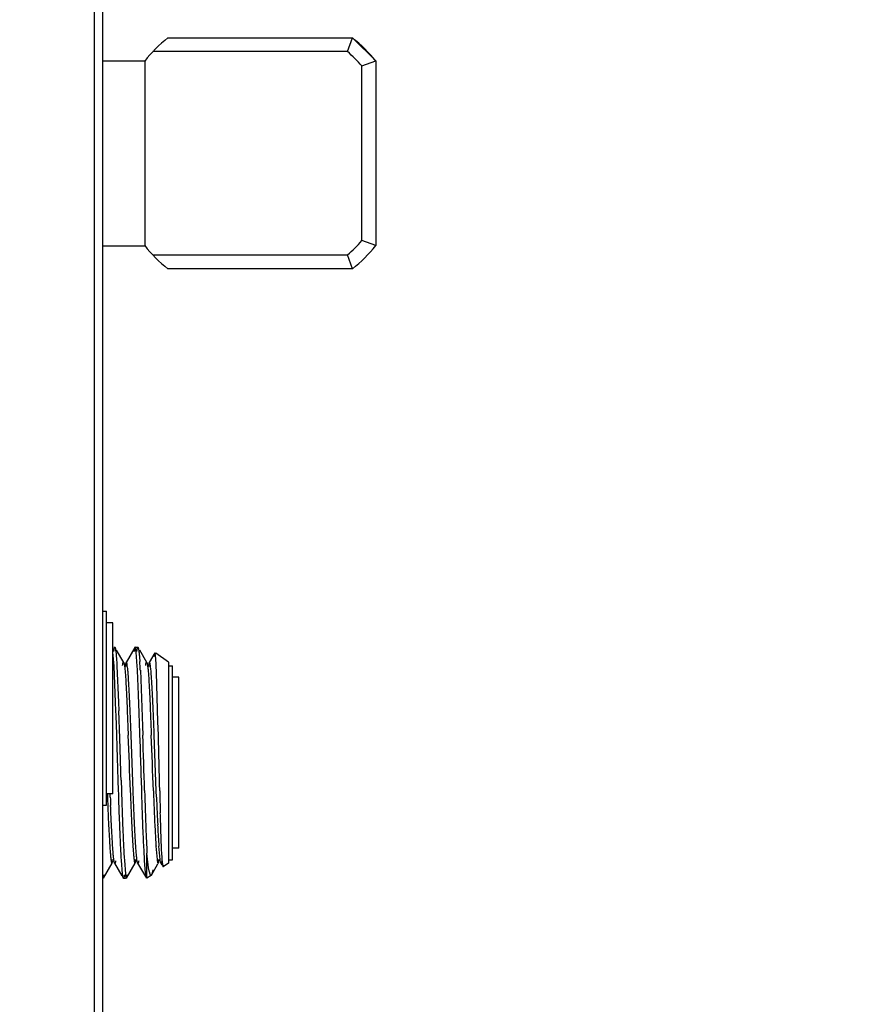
# Model space of a CAD drawing. Header units: inches. Extents: x 0.2 to 16.8, y 0.2 to 10.8.
# Tile 22 of 34: x 9.7 to 10.6, y 4.1 to 5.2. Entities that reach past the tile are written whole.
import ezdxf

# ---------------------------------------------------------------- set-up
doc = ezdxf.new("R2010")
doc.units = ezdxf.units.IN
doc.header["$LTSCALE"] = 0.935
doc.header["$MEASUREMENT"] = 0
doc.layers.get('0').update_dxf_attribs({"linetype": 'CONTINUOUS'})
doc.layers.add('DIMENSIONS', color=7, linetype='CONTINUOUS')
doc.styles.get("Standard").update_dxf_attribs({"font": 'txt', "width": 0.8})
doc.dimstyles.new('DIMSTYLE_2', dxfattribs={"dimtxt": 0.125, "dimasz": 0.18, "dimexe": 0.18, "dimexo": 0.0625, "dimgap": 0.09, "dimtad": 0, "dimtih": 1, "dimtoh": 1, "dimdec": 3, "dimzin": 4, "dimdsep": 46, "dimtxsty": 'STANDARD', "dimblk": '_FILLED', "dimblk1": '_FILLED', "dimblk2": '_FILLED', "dimcen": 0.09, "dimadec": 0, "dimazin": 0, "dimtp": 0.01, "dimtm": 0.01, "dimtfac": 1, "dimtdec": 3, "dimtofl": 0, "dimtmove": 0, "dimatfit": 3, "dimldrblk": '_FILLED', "dimfxl": 1, "dimtolj": 1, "dimtzin": 4, "dimarcsym": 0})

# ---------------------------------------------------------------- blocks, each defined once
blk = doc.blocks.new('_FILLED')
at = {"color": 0, "linetype": 'BYBLOCK'}
blk.add_solid([(0, 0), (-1, 0.1736), (-1, -0.1736)], dxfattribs=at)
blk = doc.blocks.new('*D27')
at = {"layer": 'DIMENSIONS', "color": 2, "linetype": 'CONTINUOUS'}
for p, q in [((9.6839, 8.1371), (11.8265, 8.1371)), ((11.7015, 8.1371), (11.7015, 5.7296)), ((11.7015, 3.0721), (11.7015, 5.4796)), ((9.6839, 3.0721), (11.8265, 3.0721))]:
    blk.add_line(p, q, dxfattribs=at)
at = {"layer": 'DIMENSIONS', "color": 2, "linetype": 'CONTINUOUS', "xscale": 0.18, "yscale": 0.18, "zscale": 0.18}
for p, rotation in [((11.7015, 8.1371), 90), ((11.7015, 3.0721), 270)]:
    blk.add_blockref('_FILLED', p, dxfattribs=dict(at, rotation=rotation))
at = {"layer": 'DIMENSIONS', "color": 2, "linetype": 'CONTINUOUS', "insert": (11.7015, 5.6671), "char_height": 0.125, "width": 1.425, "attachment_point": 2, "line_spacing_factor": 0.9}
blk.add_mtext('5.065{\\Ftxt.shx;\\W1.000000;\\H0.125000; }[128.65]', dxfattribs=at)

msp = doc.modelspace()

# ---------------------------------------------------------------- linework, layer by layer
at = {"color": 9, "linetype": 'CONTINUOUS'}
for p, q in [((9.765, 3.5871), (9.765, 7.5871)), ((10.0387, 5.1156), (9.828, 5.1156)), ((10.0692, 5.1055), (10.0692, 4.9057)), ((10.0542, 4.9111), (10.0542, 5.1001)), ((9.828, 4.8956), (10.0387, 4.8956))]:
    msp.add_line(p, q, dxfattribs=at)
at = {"color": 7, "linetype": 'CONTINUOUS'}
for p, q in [((9.7739, 3.5871), (9.7739, 7.5871)), ((9.7736, 4.5102), (9.7779, 4.5102)), ((9.7779, 4.3002), (9.7779, 4.5102)), ((9.7849, 4.4977), (9.7779, 4.4977)), ((9.7849, 4.3127), (9.7849, 4.4977)), ((9.7971, 4.4512), (9.8002, 4.4512)), ((9.8221, 4.4512), (9.8252, 4.4512)), ((9.8449, 4.4512), (9.8492, 4.4512)), ((9.8492, 4.2412), (9.8492, 4.4512)), ((9.8562, 4.4387), (9.8492, 4.4387)), ((9.8562, 4.2537), (9.8562, 4.4387)), ((9.7849, 4.3127), (9.7779, 4.3127)), ((9.7736, 4.3002), (9.7779, 4.3002)), ((9.8562, 4.2537), (9.8492, 4.2537)), ((9.7828, 4.2412), (9.7859, 4.2412)), ((9.8078, 4.2412), (9.8109, 4.2412)), ((9.8328, 4.2412), (9.8359, 4.2412)), ((9.8449, 4.2412), (9.8492, 4.2412)), ((9.828, 4.2302), (9.8269, 4.2257)), ((9.8384, 4.2372), (9.8385, 4.236)), ((9.8386, 4.2353), (9.8384, 4.2372)), ((9.8385, 4.236), (9.839, 4.2335)), ((9.8392, 4.2334), (9.839, 4.2335)), ((9.8397, 4.2353), (9.8392, 4.2334)), ((9.8262, 4.2243), (9.8269, 4.2257)), ((9.8265, 4.2247), (9.8263, 4.2244))]:
    msp.add_line(p, q, dxfattribs=at)
at = {"color": 6, "linetype": 'CONTINUOUS'}
for p, q in [((9.8444, 5.1306), (10.0441, 5.1306)), ((10.0387, 5.1156), (10.0441, 5.1306)), ((10.0692, 5.1055), (10.0441, 5.1306)), ((9.7739, 5.1056), (9.8192, 5.1056)), ((9.8192, 5.1055), (9.8192, 4.9057)), ((10.0542, 5.1001), (10.0692, 5.1055)), ((9.7739, 4.9056), (9.8192, 4.9056)), ((10.0692, 4.9057), (10.0542, 4.9111)), ((10.0441, 4.8806), (10.0387, 4.8956)), ((10.0441, 4.8806), (9.8444, 4.8806)), ((9.7861, 4.4508), (9.7849, 4.4658)), ((9.7858, 4.4712), (9.7869, 4.4712)), ((9.7869, 4.4712), (9.7871, 4.471)), ((9.7965, 4.4547), (9.7888, 4.4681)), ((9.8085, 4.471), (9.7991, 4.4547)), ((9.8085, 4.471), (9.8077, 4.4664)), ((9.8087, 4.4712), (9.8085, 4.471)), ((9.8087, 4.4712), (9.8119, 4.4712)), ((9.8111, 4.4508), (9.8099, 4.4658)), ((9.8119, 4.4712), (9.8121, 4.471)), ((9.8215, 4.4547), (9.8138, 4.4681)), ((9.8301, 4.4651), (9.8241, 4.4547)), ((9.8301, 4.4651), (9.8295, 4.4611)), ((9.8303, 4.4652), (9.8301, 4.4651)), ((9.8449, 4.4549), (9.8311, 4.4646)), ((9.7962, 4.4549), (9.7965, 4.4547)), ((9.7994, 4.4549), (9.7991, 4.4547)), ((9.8212, 4.4549), (9.8215, 4.4547)), ((9.8244, 4.4549), (9.8241, 4.4547)), ((9.832, 4.4437), (9.8312, 4.4592)), ((9.8449, 4.4549), (9.8449, 4.2374)), ((9.7878, 4.4118), (9.7861, 4.4508)), ((9.7892, 4.4508), (9.7909, 4.4119)), ((9.8145, 4.4465), (9.8169, 4.3856)), ((9.8336, 4.3906), (9.832, 4.4437)), ((9.7881, 4.4023), (9.7878, 4.4118)), ((9.7909, 4.4119), (9.7913, 4.4024)), ((9.7883, 4.3972), (9.7881, 4.4023)), ((9.789, 4.3767), (9.7883, 4.3972)), ((9.834, 4.3764), (9.8336, 4.3906)), ((9.8169, 4.3856), (9.8172, 4.376)), ((9.7895, 4.363), (9.789, 4.3767)), ((9.8068, 4.3157), (9.8045, 4.376)), ((9.8145, 4.363), (9.814, 4.3767)), ((9.8318, 4.3157), (9.8295, 4.376)), ((9.7899, 4.352), (9.7895, 4.363)), ((9.7906, 4.3275), (9.7899, 4.352)), ((9.791, 4.3161), (9.7906, 4.3275)), ((9.7938, 4.3275), (9.7941, 4.3162)), ((9.816, 4.316), (9.8156, 4.3275)), ((9.7911, 4.3126), (9.791, 4.3161)), ((9.8036, 4.3157), (9.8038, 4.3118)), ((9.8069, 4.3119), (9.8068, 4.3157)), ((9.8191, 4.3162), (9.8193, 4.3104)), ((9.8286, 4.3157), (9.8289, 4.3089)), ((9.832, 4.3089), (9.8318, 4.3157)), ((9.7788, 4.3123), (9.7789, 4.3089)), ((9.782, 4.3089), (9.7819, 4.3125)), ((9.8038, 4.3118), (9.8039, 4.3089)), ((9.807, 4.3089), (9.8069, 4.3119)), ((9.7792, 4.2998), (9.7793, 4.297)), ((9.7793, 4.297), (9.7794, 4.2961)), ((9.8301, 4.2791), (9.8313, 4.2582)), ((9.8314, 4.2559), (9.8327, 4.2416)), ((9.8358, 4.2416), (9.8346, 4.2559)), ((9.7841, 4.2378), (9.7846, 4.2401)), ((9.7952, 4.226), (9.7941, 4.2405)), ((9.7972, 4.2405), (9.7983, 4.226)), ((9.8091, 4.2378), (9.8096, 4.2401)), ((9.8201, 4.227), (9.8191, 4.2405)), ((9.8217, 4.2214), (9.8217, 4.2482)), ((9.8235, 4.2326), (9.8217, 4.2482)), ((9.8343, 4.2385), (9.8346, 4.2401)), ((9.8384, 4.2372), (9.8377, 4.2489)), ((9.7746, 4.2214), (9.784, 4.2376)), ((9.7837, 4.2374), (9.784, 4.2376)), ((9.7869, 4.2374), (9.7866, 4.2376)), ((9.7866, 4.2376), (9.7946, 4.2238)), ((9.7996, 4.2214), (9.809, 4.2376)), ((9.8087, 4.2374), (9.809, 4.2376)), ((9.8119, 4.2374), (9.8116, 4.2376)), ((9.8116, 4.2376), (9.821, 4.2214)), ((9.8243, 4.2277), (9.8235, 4.2326)), ((9.8265, 4.2247), (9.8334, 4.2367)), ((9.8337, 4.2374), (9.834, 4.2376)), ((9.8341, 4.2378), (9.8343, 4.2385)), ((9.8369, 4.2374), (9.8366, 4.2376)), ((9.8366, 4.2376), (9.8377, 4.2357)), ((9.8449, 4.2374), (9.8392, 4.2334)), ((9.796, 4.2214), (9.7952, 4.226)), ((9.7962, 4.2212), (9.796, 4.2214)), ((9.7962, 4.2212), (9.7983, 4.2212)), ((9.7994, 4.2212), (9.7996, 4.2214)), ((9.8205, 4.2236), (9.8202, 4.226)), ((9.8207, 4.2224), (9.8205, 4.2232)), ((9.821, 4.2214), (9.8207, 4.2224)), ((9.8212, 4.2212), (9.821, 4.2214)), ((9.8261, 4.2242), (9.8217, 4.2212))]:
    msp.add_line(p, q, dxfattribs=at)
for centre, radius, start, end in [((9.9442, 5.0056), 0.16, 128.6248, 141.3752), ((9.9442, 5.0056), 0.16, 218.6248, 231.3752), ((9.2448, 4.4179), 0.5704, 2.8733, 3.7941), ((-0.8658, 4.012), 10.6642, 1.95605, 2.09815), ((-3.8467, 3.9101), 13.6468, 1.75268, 1.95659), ((-2.8638, 3.8796), 12.675, 1.97181, 2.24471), ((-5.1622, 3.868), 14.988, 1.7135, 1.94221), ((-2.8388, 3.8796), 12.6749, 1.97181, 2.24471), ((-12.8808, 3.7855), 22.7225, 1.33744, 1.49014), ((-4.7778, 3.8778), 14.6004, 1.76502, 1.90471), ((14.598, 4.4259), 4.7638, 181.3235, 181.6111), ((13.1407, 4.4343), 3.3641, 182.1368, 182.2908), ((13.0606, 4.4314), 3.2809, 182.14, 182.2956), ((12.9922, 4.4267), 3.1655, 182.1339, 182.4562), ((12.8342, 4.4206), 3.0043, 182.1307, 182.4678), ((12.1305, 4.3901), 2.3031, 182.4656, 182.7633), ((12.0157, 4.385), 2.185, 182.4603, 182.7774), ((11.1763, 4.3428), 1.3446, 182.7157, 183.6018), ((10.6995, 4.3135), 0.8699, 183.6451, 183.7948), ((10.7068, 4.3137), 0.8742, 183.6289, 183.7877), ((9.9331, 4.2381), 0.1136, 185.6199, 186.1205), ((9.8466, 4.2276), 0.0264, 188.7174, 189.5433)]:
    msp.add_arc(centre, radius, start, end, dxfattribs=at)
at = {"color": 9, "linetype": 'CONTINUOUS'}
for radius, start, end in [(0.16, 38.6248, 51.3752), (0.145, 40.6572, 49.3428), (0.145, 310.6572, 319.3428), (0.16, 308.6248, 321.3752)]:
    msp.add_arc((9.9442, 5.0056), radius, start, end, dxfattribs=at)
at = {"color": 7, "linetype": 'CONTINUOUS'}
msp.add_arc((9.854, 4.234), 0.0304, 191.8706, 192.7242, dxfattribs=at)
at = {"color": 6, "linetype": 'CONTINUOUS'}
for points, knots in [([(9.7858, 4.4664), (9.7858, 4.467), (9.786, 4.468), (9.7862, 4.4693), (9.7864, 4.4702), (9.7865, 4.4707), (9.7866, 4.4709), (9.7866, 4.471)], [0, 0, 0, 0, 0.371801, 0.662238, 0.871143, 0.945343, 1, 1, 1, 1]), ([(9.7871, 4.471), (9.7871, 4.4709), (9.7872, 4.4707), (9.7874, 4.4701), (9.7876, 4.4691), (9.7878, 4.4676), (9.788, 4.4665), (9.7881, 4.4658)], [0, 0, 0, 0, 0.055231, 0.12994, 0.339347, 0.629431, 1, 1, 1, 1]), ([(9.7881, 4.4658), (9.7882, 4.4649), (9.7884, 4.4628), (9.7888, 4.4578), (9.7891, 4.4537), (9.7892, 4.4508)], [0, 0, 0, 0, 0.192328, 0.423919, 1, 1, 1, 1]), ([(9.8099, 4.4658), (9.8099, 4.4663), (9.8098, 4.467), (9.8096, 4.4681), (9.8095, 4.469), (9.8093, 4.4698), (9.8092, 4.4703), (9.8091, 4.4706), (9.809, 4.4708), (9.809, 4.471), (9.8089, 4.4711), (9.8088, 4.4712), (9.8087, 4.4712)], [0, 0, 0, 0, 0.225445, 0.421858, 0.589142, 0.727254, 0.836262, 0.879954, 0.916551, 0.946245, 0.969418, 1, 1, 1, 1]), ([(9.8108, 4.4664), (9.8108, 4.467), (9.811, 4.468), (9.8112, 4.4693), (9.8114, 4.4702), (9.8115, 4.4707), (9.8116, 4.4709), (9.8116, 4.471)], [0, 0, 0, 0, 0.371731, 0.662114, 0.871027, 0.94527, 1, 1, 1, 1]), ([(9.8121, 4.471), (9.8121, 4.4709), (9.8122, 4.4707), (9.8124, 4.4702), (9.8126, 4.4693), (9.8128, 4.4679), (9.813, 4.4662), (9.8133, 4.4641), (9.8135, 4.4616), (9.8137, 4.4588), (9.8139, 4.4567), (9.8139, 4.4557)], [0, 0, 0, 0, 0.017515, 0.040915, 0.105836, 0.195121, 0.308696, 0.446382, 0.607883, 0.792634, 1, 1, 1, 1]), ([(9.8312, 4.4592), (9.8311, 4.4596), (9.8311, 4.4605), (9.831, 4.4616), (9.8308, 4.4626), (9.8307, 4.4635), (9.8306, 4.4641), (9.8305, 4.4647), (9.8304, 4.465), (9.8303, 4.4651), (9.8303, 4.4652), (9.8303, 4.4652)], [0, 0, 0, 0, 0.219177, 0.411609, 0.577128, 0.715584, 0.826866, 0.910955, 0.968101, 0.986954, 1, 1, 1, 1]), ([(9.7953, 4.4515), (9.7953, 4.4518), (9.7954, 4.4523), (9.7955, 4.453), (9.7956, 4.4536), (9.7957, 4.454), (9.7958, 4.4544), (9.796, 4.4547), (9.796, 4.4548), (9.7961, 4.4549), (9.7962, 4.4549), (9.7962, 4.4549)], [0, 0, 0, 0, 0.221833, 0.41518, 0.580074, 0.716635, 0.825171, 0.906425, 0.937412, 0.962603, 1, 1, 1, 1]), ([(9.7966, 4.4545), (9.7966, 4.4544), (9.7967, 4.4541), (9.7969, 4.4534), (9.7972, 4.4522), (9.7974, 4.4504), (9.7976, 4.4491), (9.7977, 4.4483)], [0, 0, 0, 0, 0.061916, 0.141716, 0.355572, 0.641841, 1, 1, 1, 1]), ([(9.7991, 4.4547), (9.799, 4.4546), (9.7989, 4.4542), (9.7987, 4.4535), (9.7985, 4.4525), (9.7984, 4.4518), (9.7984, 4.4514)], [0, 0, 0, 0, 0.144739, 0.358836, 0.643805, 1, 1, 1, 1]), ([(9.8008, 4.4483), (9.8007, 4.4493), (9.8005, 4.4506), (9.8003, 4.4521), (9.8002, 4.4528), (9.8001, 4.4534), (9.7999, 4.4539), (9.7998, 4.4544), (9.7996, 4.4547), (9.7995, 4.4548), (9.7994, 4.4549), (9.7994, 4.4549)], [0, 0, 0, 0, 0.421915, 0.589481, 0.662351, 0.727933, 0.837232, 0.917617, 0.947263, 0.970268, 1, 1, 1, 1]), ([(9.8203, 4.4515), (9.8203, 4.4518), (9.8204, 4.4523), (9.8205, 4.453), (9.8206, 4.4536), (9.8207, 4.454), (9.8208, 4.4544), (9.821, 4.4547), (9.821, 4.4548), (9.8211, 4.4549), (9.8212, 4.4549), (9.8212, 4.4549)], [0, 0, 0, 0, 0.221833, 0.41518, 0.580074, 0.716635, 0.825171, 0.906425, 0.937412, 0.962603, 1, 1, 1, 1]), ([(9.8216, 4.4545), (9.8216, 4.4544), (9.8217, 4.4541), (9.8219, 4.4534), (9.8222, 4.4522), (9.8224, 4.4504), (9.8226, 4.4491), (9.8227, 4.4483)], [0, 0, 0, 0, 0.061916, 0.141716, 0.355572, 0.641841, 1, 1, 1, 1]), ([(9.8241, 4.4547), (9.824, 4.4546), (9.8239, 4.4542), (9.8237, 4.4535), (9.8235, 4.4525), (9.8234, 4.4518), (9.8234, 4.4514)], [0, 0, 0, 0, 0.144739, 0.358836, 0.643805, 1, 1, 1, 1]), ([(9.8258, 4.4483), (9.8257, 4.4492), (9.8256, 4.4504), (9.8253, 4.452), (9.8252, 4.4529), (9.825, 4.4536), (9.8248, 4.4542), (9.8247, 4.4546), (9.8246, 4.4548), (9.8245, 4.4549)], [0, 0, 0, 0, 0.392943, 0.553699, 0.690488, 0.803258, 0.892065, 0.95724, 1, 1, 1, 1]), ([(9.7977, 4.4483), (9.7979, 4.4466), (9.7982, 4.4428), (9.7987, 4.4364), (9.7991, 4.4287), (9.7996, 4.4199), (9.8, 4.4101), (9.8004, 4.3994), (9.8009, 4.3879), (9.8012, 4.3801), (9.8014, 4.376)], [0, 0, 0, 0, 0.07072, 0.159893, 0.266319, 0.388614, 0.525123, 0.674114, 0.833292, 1, 1, 1, 1]), ([(9.8045, 4.376), (9.8044, 4.3801), (9.8041, 4.3879), (9.8036, 4.3994), (9.8031, 4.4101), (9.8027, 4.4199), (9.8022, 4.4287), (9.8018, 4.4364), (9.8013, 4.4428), (9.801, 4.4466), (9.8008, 4.4483)], [0, 0, 0, 0, 0.166712, 0.325893, 0.474886, 0.611397, 0.733691, 0.840115, 0.929285, 1, 1, 1, 1]), ([(9.814, 4.3767), (9.8138, 4.384), (9.8133, 4.398), (9.8126, 4.4179), (9.8119, 4.4353), (9.8114, 4.446), (9.8111, 4.4508)], [0, 0, 0, 0, 0.2958, 0.567119, 0.804579, 1, 1, 1, 1]), ([(9.8227, 4.4483), (9.8229, 4.4466), (9.8232, 4.4428), (9.8237, 4.4364), (9.8241, 4.4287), (9.8246, 4.4199), (9.825, 4.4101), (9.8254, 4.3994), (9.8259, 4.3879), (9.8262, 4.3801), (9.8264, 4.376)], [0, 0, 0, 0, 0.07072, 0.159893, 0.266319, 0.388614, 0.525123, 0.674114, 0.833292, 1, 1, 1, 1]), ([(9.8295, 4.376), (9.8294, 4.3801), (9.8291, 4.3879), (9.8286, 4.3994), (9.8281, 4.4101), (9.8277, 4.4199), (9.8272, 4.4287), (9.8268, 4.4364), (9.8263, 4.4428), (9.826, 4.4466), (9.8258, 4.4483)], [0, 0, 0, 0, 0.166712, 0.325893, 0.474886, 0.611397, 0.733691, 0.840115, 0.929285, 1, 1, 1, 1]), ([(9.7941, 4.3162), (9.7943, 4.3087), (9.7948, 4.2943), (9.7955, 4.274), (9.7963, 4.2562), (9.7969, 4.2454), (9.7972, 4.2405)], [0, 0, 0, 0, 0.297462, 0.56966, 0.806689, 1, 1, 1, 1]), ([(9.8191, 4.2405), (9.8188, 4.2454), (9.8182, 4.2562), (9.8174, 4.2739), (9.8167, 4.2942), (9.8162, 4.3085), (9.816, 4.316)], [0, 0, 0, 0, 0.193367, 0.430387, 0.702552, 1, 1, 1, 1]), ([(9.7941, 4.2405), (9.7938, 4.2452), (9.7932, 4.2555), (9.7925, 4.2724), (9.7917, 4.2918), (9.7913, 4.3054), (9.7911, 4.3126)], [0, 0, 0, 0, 0.194167, 0.431011, 0.702668, 1, 1, 1, 1]), ([(9.8039, 4.3089), (9.8042, 4.3012), (9.8046, 4.2902), (9.8053, 4.2761), (9.8058, 4.2669), (9.8062, 4.2588), (9.8067, 4.2519), (9.8072, 4.2463), (9.8075, 4.243), (9.8077, 4.2416)], [0, 0, 0, 0, 0.338895, 0.490974, 0.628557, 0.749824, 0.853015, 0.93677, 1, 1, 1, 1]), ([(9.8108, 4.2416), (9.8106, 4.243), (9.8103, 4.2463), (9.8098, 4.2519), (9.8094, 4.2588), (9.8089, 4.2669), (9.8084, 4.2761), (9.8077, 4.2902), (9.8073, 4.3013), (9.807, 4.3089)], [0, 0, 0, 0, 0.063233, 0.146989, 0.250182, 0.371449, 0.509033, 0.66111, 1, 1, 1, 1]), ([(9.8193, 4.3104), (9.8195, 4.3045), (9.8199, 4.293), (9.8204, 4.2766), (9.8211, 4.2618), (9.8215, 4.2525), (9.8217, 4.2482)], [0, 0, 0, 0, 0.285976, 0.552097, 0.792135, 1, 1, 1, 1]), ([(9.7794, 4.2961), (9.7796, 4.29), (9.7801, 4.2786), (9.7809, 4.265), (9.7814, 4.2557), (9.7818, 4.2501), (9.7822, 4.2455), (9.7825, 4.2428), (9.7827, 4.2416)], [0, 0, 0, 0, 0.33882, 0.625808, 0.746129, 0.849217, 0.934127, 1, 1, 1, 1]), ([(9.7858, 4.2416), (9.7856, 4.2428), (9.7853, 4.2457), (9.7849, 4.2507), (9.7845, 4.2566), (9.7839, 4.2666), (9.7831, 4.2811), (9.7826, 4.2934), (9.7823, 4.3)], [0, 0, 0, 0, 0.064981, 0.149464, 0.252526, 0.373108, 0.660936, 1, 1, 1, 1]), ([(9.8377, 4.2489), (9.8375, 4.2518), (9.8373, 4.258), (9.8367, 4.2724), (9.8364, 4.2839), (9.8361, 4.292)], [0, 0, 0, 0, 0.198602, 0.434376, 1, 1, 1, 1]), ([(9.7827, 4.2416), (9.7827, 4.2413), (9.7828, 4.2407), (9.7829, 4.2398), (9.783, 4.2391), (9.7832, 4.2385), (9.7833, 4.238), (9.7834, 4.2377), (9.7835, 4.2376), (9.7836, 4.2375), (9.7837, 4.2374), (9.7837, 4.2374)], [0, 0, 0, 0, 0.223469, 0.418147, 0.584027, 0.721179, 0.829827, 0.910571, 0.940983, 0.965316, 1, 1, 1, 1]), ([(9.7866, 4.2376), (9.7866, 4.2377), (9.7865, 4.2379), (9.7863, 4.2383), (9.7862, 4.2391), (9.786, 4.2402), (9.7858, 4.2411), (9.7858, 4.2416)], [0, 0, 0, 0, 0.060926, 0.139618, 0.351965, 0.638678, 1, 1, 1, 1]), ([(9.8077, 4.2416), (9.8077, 4.2413), (9.8078, 4.2407), (9.8079, 4.2398), (9.808, 4.2391), (9.8082, 4.2385), (9.8083, 4.238), (9.8084, 4.2377), (9.8085, 4.2376), (9.8086, 4.2375), (9.8087, 4.2374), (9.8087, 4.2374)], [0, 0, 0, 0, 0.223469, 0.418147, 0.584027, 0.721179, 0.829827, 0.910571, 0.940983, 0.965316, 1, 1, 1, 1]), ([(9.8116, 4.2376), (9.8116, 4.2377), (9.8115, 4.2379), (9.8113, 4.2383), (9.8112, 4.2391), (9.811, 4.2402), (9.8108, 4.2411), (9.8108, 4.2416)], [0, 0, 0, 0, 0.060926, 0.139618, 0.351965, 0.638678, 1, 1, 1, 1]), ([(9.8327, 4.2416), (9.8327, 4.2413), (9.8328, 4.2407), (9.8329, 4.2398), (9.833, 4.2391), (9.8332, 4.2385), (9.8333, 4.238), (9.8334, 4.2377), (9.8335, 4.2376), (9.8336, 4.2375), (9.8337, 4.2374), (9.8337, 4.2374)], [0, 0, 0, 0, 0.223469, 0.418147, 0.584027, 0.721179, 0.829827, 0.910571, 0.940983, 0.965316, 1, 1, 1, 1]), ([(9.8366, 4.2376), (9.8366, 4.2377), (9.8365, 4.2379), (9.8363, 4.2383), (9.8362, 4.2391), (9.836, 4.2402), (9.8358, 4.2411), (9.8358, 4.2416)], [0, 0, 0, 0, 0.060926, 0.139618, 0.351965, 0.638678, 1, 1, 1, 1]), ([(9.7877, 4.2399), (9.7877, 4.2395), (9.7876, 4.239), (9.7874, 4.2384), (9.7873, 4.2381), (9.7872, 4.2378), (9.7871, 4.2376), (9.7869, 4.2374), (9.7869, 4.2374)], [0, 0, 0, 0, 0.410146, 0.573742, 0.709841, 0.818829, 0.901627, 1, 1, 1, 1]), ([(9.8127, 4.2399), (9.8127, 4.2395), (9.8126, 4.239), (9.8124, 4.2384), (9.8123, 4.2381), (9.8122, 4.2378), (9.8121, 4.2376), (9.8119, 4.2374), (9.8119, 4.2374)], [0, 0, 0, 0, 0.410146, 0.573742, 0.709841, 0.818829, 0.901627, 1, 1, 1, 1]), ([(9.8377, 4.2399), (9.8377, 4.2396), (9.8376, 4.239), (9.8374, 4.2383), (9.8372, 4.2379), (9.8371, 4.2376), (9.837, 4.2375), (9.837, 4.2375)], [0, 0, 0, 0, 0.370081, 0.658989, 0.867554, 0.942754, 1, 1, 1, 1]), ([(9.7746, 4.2214), (9.7746, 4.2214), (9.7747, 4.2216), (9.7748, 4.222), (9.775, 4.2227), (9.7752, 4.2237), (9.7753, 4.2245), (9.7754, 4.2249)], [0, 0, 0, 0, 0.061266, 0.140223, 0.352798, 0.639309, 1, 1, 1, 1]), ([(9.7972, 4.2249), (9.7972, 4.2246), (9.7971, 4.2241), (9.797, 4.2233), (9.7969, 4.2227), (9.7967, 4.2221), (9.7966, 4.2217), (9.7965, 4.2215), (9.7964, 4.2213), (9.7964, 4.2212), (9.7963, 4.2212), (9.7962, 4.2212)], [0, 0, 0, 0, 0.223355, 0.417956, 0.583802, 0.720965, 0.829669, 0.910507, 0.94097, 0.965347, 1, 1, 1, 1]), ([(9.7983, 4.226), (9.7983, 4.2254), (9.7985, 4.2244), (9.7987, 4.223), (9.7989, 4.2221), (9.799, 4.2216), (9.7991, 4.2214), (9.7991, 4.2213)], [0, 0, 0, 0, 0.371901, 0.662406, 0.871289, 0.945433, 1, 1, 1, 1]), ([(9.7996, 4.2214), (9.7996, 4.2214), (9.7997, 4.2216), (9.7998, 4.222), (9.8, 4.2227), (9.8002, 4.2237), (9.8003, 4.2245), (9.8004, 4.2249)], [0, 0, 0, 0, 0.061266, 0.140223, 0.352798, 0.639309, 1, 1, 1, 1])]:
    msp.add_open_spline(points, degree=3, knots=knots, dxfattribs=at)
at = {"color": 7, "linetype": 'CONTINUOUS'}
msp.add_open_spline([(9.8243, 4.2277), (9.8244, 4.2274), (9.8245, 4.2269), (9.8247, 4.2261), (9.8249, 4.2255), (9.8251, 4.225), (9.8253, 4.2246), (9.8255, 4.2243), (9.8257, 4.2242), (9.8259, 4.2241), (9.8259, 4.2241)], degree=3, knots=[0, 0, 0, 0, 0.216198, 0.40452, 0.56511, 0.698335, 0.805007, 0.886954, 0.948541, 1, 1, 1, 1], dxfattribs=at)

# ---------------------------------------------------------------- dimensions: what is measured, and where the dimension line sits
at = {"layer": 'DIMENSIONS', "color": 2, "linetype": 'CONTINUOUS'}
dim = msp.add_linear_dim(base=(11.7015, 3.0721), p1=(9.6839, 8.1371), p2=(9.6839, 3.0721), angle=270, dimstyle='DIMSTYLE_2', dxfattribs=at)
dim.commit()
dim.dimension.update_dxf_attribs({"geometry": '*D27', "text_midpoint": (11.5515, 5.6046), "dimtype": 160})

doc.saveas('drawing.dxf')
